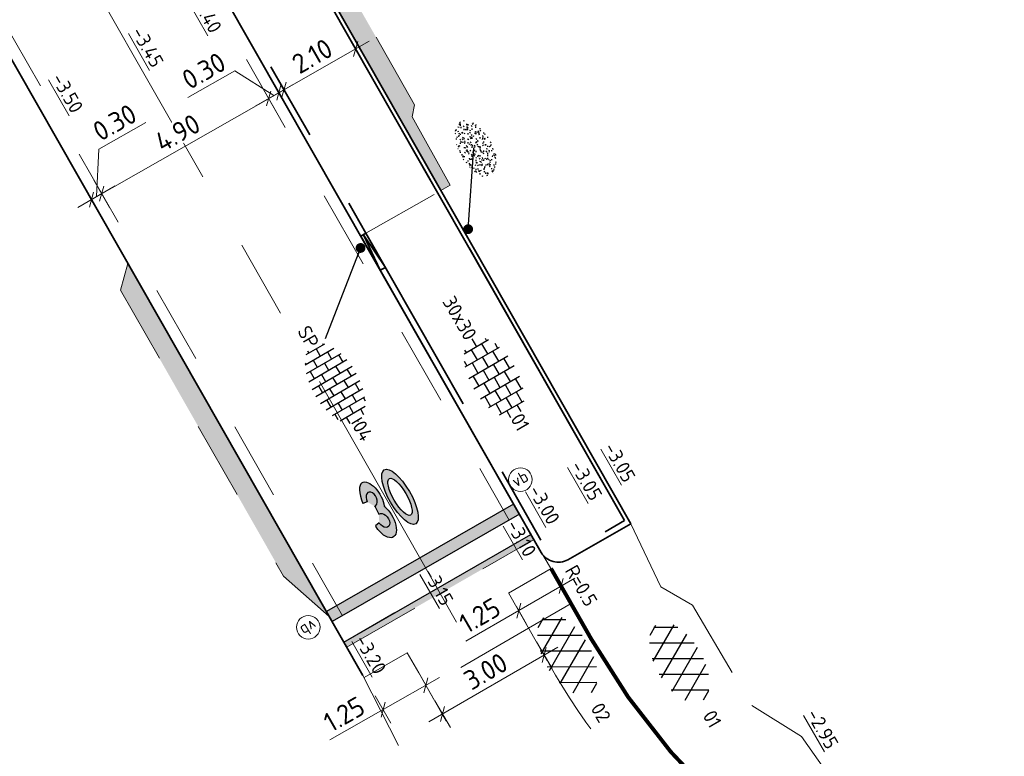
# Model space of a CAD drawing. Header units: metres. Extents: x 111691 to 117439, y 474133 to 478789.
# Tile 4 of 127: x 114929 to 114955, y 475521 to 475539. Entities that reach past the tile are written whole.
import ezdxf
from ezdxf.enums import TextEntityAlignment as Align

# ---------------------------------------------------------------- set-up
doc = ezdxf.new("R2010")
doc.units = ezdxf.units.M
for name, pattern in [('AM-AS', [16, 10, -2, 2, -2]), ('VH-OPSLUITBAND_80X200', [14, 8, -2, 2, -2]), ('VH-TROTTOIRBAND_130-150', [15, 5, -2, 2, -2, 2, -2]), ('VW-1-3_STREEP', [4, 1, -3]), ('XX-HIDDEN', [4, 2, -2])]:
    doc.linetypes.add(name, pattern=pattern)
doc.layers.get('Defpoints').update_dxf_attribs({"lineweight": 25})
for name, color, linetype, lineweight in [('N-WE-AM-AS-G', 10, 'AM-AS', 18), ('N-WE-GR-GRAS-S', 60, 'Continuous', 25), ('N-WE-IE-MEUBILAIR_WEGMEUBILAIR_PAAL-S', 7, 'Continuous', 25), ('N-WE-VH-HOOGTELABEL-T18', 2, 'Continuous', 18), ('N-WE-VH-KANTOPSLUITING-T18', 10, 'Continuous', 18), ('N-WE-VH-KANTOPSLUITING_OPSLUITBAND_100X200-G', 150, 'Continuous', 35), ('N-WE-VH-KANTOPSLUITING_OPSLUITBAND_80X200-G', 150, 'VH-OPSLUITBAND_80X200', 35), ('N-WE-VH-KANTOPSLUITING_TROTTOIRBAND_130 150-G', 210, 'VH-TROTTOIRBAND_130-150', 35), ('N-WE-VH-KANTOPSLUITING_VERLOOPBAND-G', 40, 'Continuous', 35), ('N-WE-VH-KANTOPSLUITING_VOORKANTBAND-G', 7, 'Continuous', 35), ('N-WE-VH-KANTVERHARDING-G', 1, 'Continuous', 35), ('N-WE-VH-MAATVOERING-M', 7, 'Continuous', 18), ('N-WE-VH-MATERIAALGRENS-G', 7, 'XX-HIDDEN', 18), ('N-WE-VH-VERHARDING_ASFALT-S', 7, 'Continuous', 25), ('N-WE-VH-VERHARDING_ASFALT_ROOD-S', 1, 'Continuous', 25), ('N-WE-VH-VERHARDING_HERSTRATEN-S', 253, 'Continuous', 25), ('N-WE-VH-VERHARDING_TEGEL-S', 7, 'Continuous', 25), ('N-WE-VW-MARKERING_DWARS_ZONESTREEP-G', 7, 'Continuous', 30), ('N-WE-VW-MARKERING_LANGS_STREEP_13_010-G', 7, 'VW-1-3_STREEP', 13), ('N-WE-VW-MARKERING_SYMBOOL-S', 7, 'Continuous', 30), ('X-XX-AL-AANPIJLING-M', 7, 'Continuous', 18), ('X-XX-AL-AANPIJLING_SYMBOLEN-T25', 7, 'Continuous', 25)]:
    doc.layers.add(name, color=color, linetype=linetype, lineweight=lineweight)
doc.layers.add('N-WE-VW-MARKERING_LANGS_STREEP_11_010-A', color=7, linetype='Continuous')
doc.styles.add('ISO', font='NLCS-ISO.ttf')
doc.styles.add('NLCS-ISO', font='NLCS-ISO.ttf')
doc.styles.add('NLCS-ISO-ANNOTATIEF-T25', font='NLCS-ISO.ttf', dxfattribs={"height": 2.5})
doc.styles.add('NLCS-ISO-M200-T18', font='NLCS-ISO.ttf', dxfattribs={"height": 0.36})
doc.dimstyles.new('M200T25-PIJL', dxfattribs={"dimscale": 0.2, "dimtxt": 2.5, "dimasz": 2, "dimexe": 1, "dimexo": 0.25, "dimgap": 0.75, "dimtad": 1, "dimzin": 0, "dimdsep": 46, "dimtxsty": 'ISO', "dimcen": 0, "dimdle": 1, "dimse1": 1, "dimse2": 1, "dimclrt": 2, "dimazin": 0, "dimtfac": 1, "dimtdec": 4, "dimtmove": 2, "dimatfit": 3, "dimfxl": 1, "dimtolj": 1, "dimtzin": 0, "dimarcsym": 0})
doc.dimstyles.new('NLCS-ANNOTATIEF-T25-SCHRAP_L2_H1', dxfattribs={"dimtxt": 2.5, "dimasz": 1.4, "dimexe": 2, "dimexo": 2, "dimgap": 0.7, "dimtad": 1, "dimzin": 0, "dimdsep": 46, "dimtxsty": 'NLCS-ISO-ANNOTATIEF-T25', "dimblk": 'OBLIQUE', "dimcen": 0, "dimdle": 2, "dimclrd": 256, "dimclre": 256, "dimclrt": 256, "dimadec": 1, "dimazin": 0, "dimtfac": 1, "dimtdec": 3, "dimtofl": 0, "dimtmove": 0, "dimatfit": 3, "dimldrblk": 'OBLIQUE', "dimfxl": 2, "dimfxlon": 1, "dimtfillclr": 256, "dimtolj": 1, "dimtzin": 0, "dimlwd": -1, "dimlwe": -1, "dimarcsym": 0})

# ---------------------------------------------------------------- blocks, each defined once
blk = doc.blocks.new('N-SVW-MARKERING_SYMBOOL_30_1.6')
at = {"layer": 'N-WE-VW-MARKERING_SYMBOOL-S', "ltscale": 0.1}
h = blk.add_hatch(color=256, dxfattribs=at)
edge = h.paths.add_edge_path()
edge.add_ellipse((-0.0323, 0.1109), major_axis=(0, 0.0489), ratio=0.505908, start_angle=229.697, end_angle=360)
edge.add_ellipse((-0.0323, 0.0778), major_axis=(0, 0.082), ratio=0.336382, start_angle=0, end_angle=64.7382)
edge.add_line((-0.0573, 0.1128), (-0.0453, 0.1109))
edge.add_ellipse((-0.0323, 0.1109), major_axis=(0.0021, 0.0195), ratio=0.658877, start_angle=-180, end_angle=93.9791, ccw=False)
edge.add_line((-0.0344, 0.0914), (-0.0353, 0.0684))
edge.add_ellipse((-0.0329, 0.0489), major_axis=(0.0021, -0.0195), ratio=0.658877, start_angle=-93.9791, end_angle=181.5445, ccw=False)
edge.add_line((-0.0458, 0.0489), (-0.0579, 0.0473))
edge.add_ellipse((-0.0323, 0.0778), major_axis=(0, 0.082), ratio=0.336382, start_angle=111.8675, end_angle=114.2814)
edge.add_ellipse((-0.0329, 0.0489), major_axis=(0, 0.0489), ratio=0.505908, start_angle=95.6444, end_angle=180)
edge.add_ellipse((-0.0329, 0.0489), major_axis=(0, 0.0489), ratio=0.505908, start_angle=180, end_angle=308.3955)
h = blk.add_hatch(color=256, dxfattribs=at)
edge = h.paths.add_edge_path()
edge.add_ellipse((0.0333, 0.08), major_axis=(0, 0.0799), ratio=0.345489, start_angle=0, end_angle=360)
edge = h.paths.add_edge_path(flags=17)
edge.add_ellipse((0.0333, 0.08), major_axis=(0, 0.0538), ratio=0.31733, start_angle=0, end_angle=360)
at = {"layer": 'N-WE-VW-MARKERING_SYMBOOL-S', "ltscale": 0.1, "flags": 128}
for points in [[(-0.0453, 0.1109), (-0.0573, 0.1128)], [(-0.0344, 0.0914), (-0.0353, 0.0684)], [(-0.0458, 0.0489), (-0.0579, 0.0473)]]:
    blk.add_lwpolyline(points, dxfattribs=at)
at = {"layer": 'N-WE-VW-MARKERING_SYMBOOL-S', "ltscale": 0.1}
for centre, major_axis, ratio, start_param, end_param in [((-0.0323, 0.0778), (0, 0.082), 0.336382, 0, 1.129895), ((-0.0323, 0.1109), (0.0021, 0.0195), 0.658877, 3.114636, 7.923431), ((-0.0323, 0.0778), (0, 0.082), 0.336382, -4.330729, -4.288599)]:
    blk.add_ellipse(centre, major_axis=major_axis, ratio=ratio, start_param=start_param, end_param=end_param, dxfattribs=at)
at = {"layer": 'N-WE-VW-MARKERING_SYMBOOL-S', "ltscale": 0.1, "extrusion": (0, 0, -1)}
for centre, major_axis, ratio, start_param, end_param in [((-0.0323, 0.1109), (0, 0.0489), 0.505908, 0, 2.274216), ((-0.0329, 0.0489), (0, 0.0489), 0.505908, 0.900669, 4.613876), ((-0.0329, 0.0489), (0.0021, -0.0195), 0.658877, 3.114636, 7.923431)]:
    blk.add_ellipse(centre, major_axis=major_axis, ratio=ratio, start_param=start_param, end_param=end_param, dxfattribs=at)
at = {"layer": 'N-WE-VW-MARKERING_SYMBOOL-S', "ltscale": 0.1}
for major_axis, ratio in [((0, 0.0799), 0.345489), ((0, 0.0799), 0.345489), ((0, 0.0799), 0.345489), ((0, 0.0799), 0.345489), ((0, 0.0538), 0.31733)]:
    blk.add_ellipse((0.0333, 0.08), major_axis=major_axis, ratio=ratio, dxfattribs=at)
blk = doc.blocks.new('SVH-BSS_KEIFORMAAT_HALFST-SO')
at = {"ltscale": 0.1}
for p, q in [((-2.1, -2.89), (-2.1, 2.72)), ((-1.05, -3.03), (-1.05, 2.86)), ((0, -3.06), (0, 2.88)), ((1.05, -2.98), (1.05, 2.81)), ((2.1, -2.8), (2.1, 2.62)), ((-5.25, -1.46), (-5.25, 1.28)), ((-4.2, -2.2), (-4.2, 2.03)), ((-3.15, -2.63), (-3.15, 2.46)), ((-3.15, 2.1), (-2.1, 2.1)), ((-1.05, 2.1), (0, 2.1)), ((1.05, 2.1), (2.1, 2.1)), ((3.15, -2.47), (3.15, 2.3)), ((3.15, 2.1), (3.61, 2.1)), ((4.2, -1.94), (4.2, 1.76)), ((-5.46, 1.05), (-5.25, 1.05)), ((-5.25, 0), (-4.2, 0)), ((-4.2, 1.05), (-3.15, 1.05)), ((-3.15, 0), (-2.1, 0)), ((-2.1, 1.05), (-1.05, 1.05)), ((-1.05, 0), (0, 0)), ((0, 1.05), (1.05, 1.05)), ((1.05, 0), (2.1, 0)), ((2.1, 1.05), (3.15, 1.05)), ((3.15, 0), (4.2, 0)), ((4.2, 1.05), (5, 1.05)), ((5.25, -0.83), (5.25, 0.66)), ((5.25, 0), (5.43, 0)), ((-5.58, -1.05), (-5.25, -1.05)), ((-4.2, -1.05), (-3.15, -1.05)), ((-2.1, -1.05), (-1.05, -1.05)), ((0, -1.05), (1.05, -1.05)), ((2.1, -1.05), (3.15, -1.05)), ((4.2, -1.05), (5.12, -1.05)), ((-4.39, -2.1), (-4.2, -2.1)), ((-3.15, -2.1), (-2.1, -2.1)), ((-1.05, -2.1), (0, -2.1)), ((1.05, -2.1), (2.1, -2.1)), ((3.15, -2.1), (3.93, -2.1))]:
    blk.add_line(p, q, dxfattribs=at)
at = {"style": 'NLCS-ISO'}
blk.add_attdef('FORMAAT', text='', height=1.8, dxfattribs=at).set_placement((-5.68, -0.09), align=Align.MIDDLE_RIGHT)
blk.add_attdef('KLEUR', text='', height=1.8, dxfattribs=at).set_placement((5.53, -0.09), align=Align.MIDDLE_LEFT)
at = {"style": 'NLCS-ISO', "flags": 1}
blk.add_attdef('FUNCTIE', text='', height=1.8, dxfattribs=at).set_placement((0.12, -3.58), align=Align.MIDDLE_CENTER)
blk = doc.blocks.new('SGR-GRAS_01-SO')
at = {"ltscale": 0.1}
for p, q in [((-1.448, 0.644), (-1.521, 0.664)), ((-1.469, 0.576), (-1.482, 0.65)), ((-1.302, 0.761), (-1.324, 0.774)), ((-1.284, 0.684), (-1.278, 0.759)), ((-1.154, 0.647), (-1.207, 0.7)), ((-0.939, 0.84), (-1.004, 0.878)), ((-0.892, 0.812), (-0.817, 0.812)), ((-0.873, 0.655), (-0.886, 0.729)), ((-0.871, 0.625), (-0.799, 0.644)), ((-0.73, 0.647), (-0.783, 0.7)), ((-0.689, 0.607), (-0.682, 0.682)), ((-0.576, 0.919), (-0.64, 0.957)), ((-0.562, 0.919), (-0.509, 0.972)), ((-0.427, 0.785), (-0.499, 0.804)), ((-0.425, 0.706), (-0.36, 0.743)), ((-0.305, 0.647), (-0.358, 0.7)), ((-0.317, 0.812), (-0.242, 0.812)), ((-0.316, 0.774), (-0.244, 0.793)), ((-0.278, 0.735), (-0.291, 0.809)), ((-0.212, 0.998), (-0.269, 1.031)), ((-0.078, 0.632), (-0.143, 0.669)), ((0.128, 0.636), (0.056, 0.656)), ((0.119, 0.647), (0.066, 0.7)), ((0.073, 0.993), (0.138, 1.031)), ((0.286, 0.711), (0.221, 0.748)), ((0.239, 0.923), (0.312, 0.942)), ((0.258, 0.812), (0.333, 0.812)), ((0.317, 0.814), (0.304, 0.888)), ((0.543, 0.647), (0.49, 0.7)), ((0.594, 0.925), (0.522, 0.945)), ((0.554, 0.619), (0.626, 0.638)), ((0.649, 0.79), (0.584, 0.827)), ((0.833, 0.812), (0.908, 0.812)), ((0.912, 0.894), (0.907, 0.925)), ((0.967, 0.647), (0.914, 0.7)), ((0.927, 0.764), (0.992, 0.802)), ((1.012, 0.869), (0.947, 0.906)), ((1.15, 0.777), (1.077, 0.796)), ((1.109, 0.767), (1.182, 0.787)), ((1.392, 0.647), (1.339, 0.7)), ((-1.964, -0.07), (-1.977, 0.004)), ((-1.93, 0.188), (-1.925, 0.244)), ((-1.893, 0.237), (-1.921, 0.253)), ((-1.668, 0.023), (-1.595, 0.043)), ((-1.596, 0.241), (-1.649, 0.294)), ((-1.53, 0.316), (-1.595, 0.353)), ((-1.517, 0.187), (-1.442, 0.187)), ((-1.358, 0.206), (-1.431, 0.226)), ((-1.427, 0.476), (-1.354, 0.496)), ((-1.421, 0.131), (-1.356, 0.168)), ((-1.369, 0.009), (-1.382, 0.083)), ((-1.375, 0.106), (-1.322, 0.159)), ((-1.334, 0.111), (-1.328, 0.186)), ((-1.167, 0.395), (-1.232, 0.432)), ((-1.172, 0.241), (-1.225, 0.294)), ((-1.112, 0.172), (-1.04, 0.192)), ((-1.032, 0.028), (-1.097, 0.066)), ((-0.968, 0.512), (-0.915, 0.565)), ((-0.893, 0.496), (-0.965, 0.515)), ((-0.942, 0.187), (-0.867, 0.187)), ((-0.923, 0.418), (-0.858, 0.456)), ((-0.803, 0.057), (-0.875, 0.077)), ((-0.804, 0.474), (-0.869, 0.511)), ((-0.747, 0.241), (-0.8, 0.294)), ((-0.773, 0.089), (-0.786, 0.163)), ((-0.739, 0.034), (-0.732, 0.109)), ((-0.669, 0.107), (-0.734, 0.145)), ((-0.557, 0.321), (-0.485, 0.34)), ((-0.441, 0.553), (-0.506, 0.59)), ((-0.337, 0.347), (-0.41, 0.366)), ((-0.323, 0.241), (-0.376, 0.294)), ((-0.306, 0.186), (-0.371, 0.224)), ((-0.367, 0.187), (-0.292, 0.187)), ((-0.243, 0.017), (-0.17, 0.036)), ((-0.178, 0.169), (-0.191, 0.242)), ((-0.143, -0.043), (-0.137, 0.032)), ((-0.093, 0.53), (-0.087, 0.604)), ((-0.085, 0.159), (-0.032, 0.212)), ((-0.069, 0.189), (-0.004, 0.227)), ((0.057, 0.265), (-0.008, 0.303)), ((-0.002, 0.47), (0.071, 0.489)), ((0.101, 0.241), (0.048, 0.294)), ((0.218, 0.198), (0.146, 0.217)), ((0.208, 0.187), (0.283, 0.187)), ((0.313, 0.166), (0.385, 0.185)), ((0.322, 0.565), (0.375, 0.618)), ((0.42, 0.344), (0.355, 0.382)), ((0.417, 0.248), (0.404, 0.322)), ((0.429, 0.477), (0.494, 0.514)), ((0.526, 0.241), (0.472, 0.294)), ((0.555, -0.022), (0.49, 0.015)), ((0.502, 0.452), (0.509, 0.527)), ((0.684, 0.487), (0.611, 0.507)), ((0.774, 0.049), (0.701, 0.069)), ((0.784, 0.423), (0.719, 0.461)), ((0.783, 0.187), (0.858, 0.187)), ((0.918, 0.057), (0.853, 0.094)), ((0.868, 0.315), (0.941, 0.334)), ((0.95, 0.241), (0.897, 0.294)), ((1.012, 0.328), (0.999, 0.402)), ((1.147, 0.502), (1.082, 0.54)), ((1.098, 0.375), (1.104, 0.45)), ((1.239, 0.338), (1.167, 0.358)), ((1.183, 0.011), (1.255, 0.03)), ((1.206, 0.212), (1.259, 0.265)), ((1.282, 0.136), (1.217, 0.173)), ((1.283, 0.248), (1.348, 0.286)), ((1.374, 0.241), (1.321, 0.294)), ((1.358, 0.187), (1.433, 0.187)), ((1.424, 0.463), (1.496, 0.483)), ((1.51, 0.581), (1.445, 0.619)), ((1.645, 0.215), (1.58, 0.252)), ((1.607, 0.407), (1.594, 0.481)), ((1.693, 0.298), (1.7, 0.373)), ((1.795, 0.19), (1.722, 0.209)), ((1.738, 0.159), (1.81, 0.179)), ((1.798, 0.241), (1.745, 0.294)), ((1.933, 0.187), (1.948, 0.187)), ((-1.918, -0.157), (-1.854, -0.119)), ((-1.824, -0.083), (-1.897, -0.064)), ((-1.759, -0.13), (-1.823, -0.092)), ((-1.782, -0.301), (-1.729, -0.248)), ((-1.624, -0.496), (-1.689, -0.459)), ((-1.631, -0.572), (-1.684, -0.519)), ((-1.613, -0.166), (-1.667, -0.113)), ((-1.567, -0.438), (-1.492, -0.438)), ((-1.395, -0.051), (-1.46, -0.013)), ((-1.385, -0.462), (-1.378, -0.387)), ((-1.353, -0.281), (-1.281, -0.261)), ((-1.269, -0.232), (-1.341, -0.212)), ((-1.261, -0.417), (-1.326, -0.38)), ((-1.269, -0.557), (-1.282, -0.483)), ((-1.207, -0.572), (-1.26, -0.519)), ((-1.189, -0.166), (-1.242, -0.113)), ((-1.065, -0.386), (-1, -0.348)), ((-1.039, -0.585), (-0.967, -0.565)), ((-0.992, -0.438), (-0.917, -0.438)), ((-0.897, -0.338), (-0.962, -0.301)), ((-0.898, -0.654), (-0.845, -0.601)), ((-0.783, -0.572), (-0.836, -0.519)), ((-0.765, -0.166), (-0.818, -0.113)), ((-0.798, -0.132), (-0.726, -0.112)), ((-0.789, -0.539), (-0.782, -0.464)), ((-0.713, -0.381), (-0.786, -0.361)), ((-0.674, -0.477), (-0.687, -0.403)), ((-0.534, -0.259), (-0.599, -0.222)), ((-0.567, -0.098), (-0.502, -0.061)), ((-0.491, -0.248), (-0.438, -0.195)), ((-0.484, -0.436), (-0.411, -0.416)), ((-0.399, -0.626), (-0.464, -0.588)), ((-0.417, -0.438), (-0.342, -0.438)), ((-0.358, -0.572), (-0.411, -0.519)), ((-0.341, -0.166), (-0.394, -0.113)), ((-0.248, -0.091), (-0.32, -0.072)), ((-0.171, -0.18), (-0.236, -0.143)), ((-0.158, -0.529), (-0.23, -0.51)), ((-0.211, -0.614), (-0.146, -0.577)), ((-0.193, -0.616), (-0.187, -0.541)), ((-0.036, -0.547), (-0.101, -0.509)), ((-0.078, -0.398), (-0.091, -0.324)), ((0.066, -0.572), (0.013, -0.519)), ((0.084, -0.166), (0.031, -0.113)), ((0.072, -0.287), (0.144, -0.268)), ((0.192, -0.101), (0.127, -0.064)), ((0.158, -0.438), (0.233, -0.438)), ((0.308, -0.24), (0.235, -0.221)), ((0.327, -0.468), (0.262, -0.43)), ((0.287, -0.327), (0.352, -0.289)), ((0.386, -0.591), (0.459, -0.572)), ((0.393, -0.601), (0.446, -0.548)), ((0.402, -0.693), (0.409, -0.618)), ((0.49, -0.572), (0.437, -0.519)), ((0.452, -0.12), (0.459, -0.046)), ((0.508, -0.166), (0.455, -0.113)), ((0.517, -0.318), (0.504, -0.244)), ((0.69, -0.389), (0.625, -0.351)), ((0.627, -0.138), (0.7, -0.119)), ((0.733, -0.438), (0.808, -0.438)), ((0.785, -0.039), (0.85, -0.002)), ((0.863, -0.389), (0.791, -0.37)), ((0.799, -0.195), (0.852, -0.142)), ((0.914, -0.572), (0.861, -0.519)), ((0.932, -0.166), (0.879, -0.113)), ((0.942, -0.442), (1.014, -0.423)), ((1.053, -0.31), (0.988, -0.272)), ((1.048, -0.198), (1.054, -0.123)), ((1.112, -0.239), (1.099, -0.165)), ((1.141, -0.556), (1.206, -0.518)), ((1.329, -0.1), (1.256, -0.08)), ((1.339, -0.572), (1.286, -0.519)), ((1.356, -0.166), (1.303, -0.113)), ((1.308, -0.438), (1.383, -0.438)), ((1.419, -0.538), (1.346, -0.518)), ((1.416, -0.231), (1.351, -0.193)), ((1.551, -0.597), (1.486, -0.56)), ((1.497, -0.293), (1.569, -0.274)), ((1.639, -0.268), (1.704, -0.231)), ((1.643, -0.275), (1.65, -0.2)), ((1.684, -0.547), (1.736, -0.495)), ((1.707, -0.159), (1.694, -0.085)), ((1.713, -0.522), (1.71, -0.519)), ((1.779, -0.152), (1.715, -0.114)), ((1.781, -0.166), (1.728, -0.113)), ((1.884, -0.248), (1.812, -0.229)), ((-1.535, -0.657), (-1.498, -0.636)), ((-1.179, -0.67), (-1.252, -0.651)), ((-1.126, -0.784), (-1.191, -0.746)), ((-0.836, -0.943), (-0.853, -0.926)), ((-0.763, -0.705), (-0.828, -0.667)), ((-0.725, -0.889), (-0.652, -0.869)), ((-0.709, -0.902), (-0.644, -0.864)), ((-0.624, -0.819), (-0.696, -0.799)), ((-0.582, -0.994), (-0.587, -0.97)), ((-0.376, -0.979), (-0.429, -0.926)), ((-0.265, -0.992), (-0.33, -0.955)), ((-0.169, -0.74), (-0.097, -0.72)), ((-0.068, -0.968), (-0.141, -0.948)), ((-0.014, -1.008), (0.039, -0.955)), ((0.048, -0.979), (-0.005, -0.926)), ((0.021, -0.964), (0.008, -0.89)), ((0.099, -0.913), (0.034, -0.876)), ((0.172, -1.037), (0.218, -1.024)), ((0.397, -0.678), (0.325, -0.659)), ((0.462, -0.834), (0.397, -0.797)), ((0.472, -0.979), (0.419, -0.926)), ((0.617, -0.884), (0.604, -0.81)), ((0.643, -0.843), (0.708, -0.806)), ((0.701, -0.895), (0.773, -0.876)), ((0.825, -0.755), (0.76, -0.718)), ((0.856, -0.938), (0.844, -0.926)), ((0.953, -0.827), (0.88, -0.808)), ((0.998, -0.77), (1.004, -0.696)), ((1.188, -0.676), (1.123, -0.639)), ((1.212, -0.805), (1.199, -0.731)), ((1.256, -0.746), (1.328, -0.727))]:
    blk.add_line(p, q, dxfattribs=at)
at = {"ltscale": 0.1, "style": 'NLCS-ISO'}
blk.add_attdef('TYPE', text='', height=0.5, dxfattribs=at).set_placement((3.471, -0.016), align=Align.MIDDLE_CENTER)
blk = doc.blocks.new('_Oblique')
at = {"color": 0, "linetype": 'ByBlock', "lineweight": -2}
blk.add_line((-0.5, -0.5), (0.5, 0.5), dxfattribs=at)
blk = doc.blocks.new('*D124')
at = {"layer": 'Defpoints', "color": 0, "transparency": 16777216}
for p in [(114931.519, 475534.889), (114932.292, 475532.928), (114932.553, 475533.076)]:
    blk.add_point(p, dxfattribs=at)
at = {"layer": 'N-WE-VH-MAATVOERING-M', "transparency": 16777216}
for p, q in [((114931.445, 475536.025), (114932.644, 475536.708)), ((114931.389, 475534.815), (114931.445, 475536.025)), ((114931.717, 475534.541), (114931.321, 475535.236)), ((114930.911, 475534.542), (114931.866, 475535.087)), ((114931.456, 475534.393), (114931.06, 475535.088))]:
    blk.add_line(p, q, dxfattribs=at)
at = {"layer": 'N-WE-VH-MAATVOERING-M', "transparency": 16777216, "xscale": 0.28, "yscale": 0.28, "zscale": 0.28}
for p, rotation in [((114931.258, 475534.74), 209.6944698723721), ((114931.519, 475534.889), 29.69446987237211)]:
    blk.add_blockref('_Oblique', p, dxfattribs=dict(at, rotation=rotation))
at = {"layer": 'N-WE-VH-MAATVOERING-M', "transparency": 16777216, "insert": (114931.851, 475536.705), "char_height": 0.5, "attachment_point": 5, "rotation": 29.6945, "style": 'NLCS-ISO-ANNOTATIEF-T25', "bg_fill": 3, "box_fill_scale": 1.1, "bg_fill_color": 256, "bg_fill_true_color": 13158600, "bg_fill_transparency": 0}
blk.add_mtext('\\A1;0.30', dxfattribs=at)
blk = doc.blocks.new('*D125')
at = {"layer": 'Defpoints', "color": 0, "transparency": 16777216}
for p in [(114935.775, 475537.316), (114936.809, 475535.504), (114932.553, 475533.076)]:
    blk.add_point(p, dxfattribs=at)
at = {"layer": 'N-WE-VH-MAATVOERING-M', "transparency": 16777216}
for p, q in [((114935.974, 475536.969), (114935.577, 475537.664)), ((114931.171, 475534.691), (114936.123, 475537.514)), ((114931.717, 475534.541), (114931.321, 475535.236))]:
    blk.add_line(p, q, dxfattribs=at)
at = {"layer": 'N-WE-VH-MAATVOERING-M', "transparency": 16777216, "xscale": 0.28, "yscale": 0.28, "zscale": 0.28}
for p, rotation in [((114935.775, 475537.316), 29.69446990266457), ((114931.519, 475534.889), 209.6944699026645)]:
    blk.add_blockref('_Oblique', p, dxfattribs=dict(at, rotation=rotation))
at = {"layer": 'N-WE-VH-MAATVOERING-M', "transparency": 16777216, "insert": (114933.454, 475536.441), "char_height": 0.5, "attachment_point": 5, "rotation": 29.6945, "style": 'NLCS-ISO-ANNOTATIEF-T25', "bg_fill": 3, "box_fill_scale": 1.1, "bg_fill_color": 256, "bg_fill_true_color": 13158600, "bg_fill_transparency": 0}
blk.add_mtext('\\A1;4.90', dxfattribs=at)
blk = doc.blocks.new('*D126')
at = {"layer": 'Defpoints', "color": 0, "transparency": 16777216}
for p in [(114936.036, 475537.465), (114937.07, 475535.652), (114936.809, 475535.504)]:
    blk.add_point(p, dxfattribs=at)
at = {"layer": 'N-WE-VH-MAATVOERING-M', "transparency": 16777216}
for p, q in [((114934.914, 475538.024), (114933.715, 475537.34)), ((114935.906, 475537.391), (114934.914, 475538.024)), ((114935.428, 475537.118), (114936.384, 475537.663)), ((114935.974, 475536.969), (114935.577, 475537.664)), ((114936.234, 475537.117), (114935.838, 475537.812))]:
    blk.add_line(p, q, dxfattribs=at)
at = {"layer": 'N-WE-VH-MAATVOERING-M', "transparency": 16777216, "xscale": 0.28, "yscale": 0.28, "zscale": 0.28}
for p, rotation in [((114936.036, 475537.465), 29.69446990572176), ((114935.775, 475537.316), 209.6944699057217)]:
    blk.add_blockref('_Oblique', p, dxfattribs=dict(at, rotation=rotation))
at = {"layer": 'N-WE-VH-MAATVOERING-M', "transparency": 16777216, "insert": (114934.121, 475538.021), "char_height": 0.5, "attachment_point": 5, "rotation": 29.6945, "style": 'NLCS-ISO-ANNOTATIEF-T25', "bg_fill": 3, "box_fill_scale": 1.1, "bg_fill_color": 256, "bg_fill_true_color": 13158600, "bg_fill_transparency": 0}
blk.add_mtext('\\A1;0.30', dxfattribs=at)
blk = doc.blocks.new('*D128')
at = {"layer": 'Defpoints', "color": 0, "transparency": 16777216}
for p in [(114937.991, 475538.579), (114939.024, 475536.767), (114937.2, 475535.727)]:
    blk.add_point(p, dxfattribs=at)
at = {"layer": 'N-WE-VH-MAATVOERING-M', "transparency": 16777216}
for p, q in [((114938.189, 475538.232), (114937.792, 475538.927)), ((114935.819, 475537.341), (114938.338, 475538.778)), ((114936.365, 475537.192), (114935.968, 475537.887))]:
    blk.add_line(p, q, dxfattribs=at)
at = {"layer": 'N-WE-VH-MAATVOERING-M', "transparency": 16777216, "xscale": 0.28, "yscale": 0.28, "zscale": 0.28}
for p, rotation in [((114937.991, 475538.579), 29.69446991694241), ((114936.166, 475537.539), 209.6944699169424)]:
    blk.add_blockref('_Oblique', p, dxfattribs=dict(at, rotation=rotation))
at = {"layer": 'N-WE-VH-MAATVOERING-M', "transparency": 16777216, "insert": (114936.885, 475538.398), "char_height": 0.5, "attachment_point": 5, "rotation": 29.6945, "style": 'NLCS-ISO-ANNOTATIEF-T25', "bg_fill": 3, "box_fill_scale": 1.1, "bg_fill_color": 256, "bg_fill_true_color": 13158600, "bg_fill_transparency": 0}
blk.add_mtext('\\A1;2.10', dxfattribs=at)
blk = doc.blocks.new('SVH-TEGEL_300X300_DUN_HALFST-SO')
for p, q in [((-3, -2.52), (-3, 2.52)), ((-1.5, -2.87), (-1.5, 2.87)), ((0, -2.97), (0, 2.97)), ((1.5, -2.87), (1.5, 2.87)), ((3, -2.52), (3, 2.52)), ((-4.89, 1.5), (-4.5, 1.5)), ((-4.5, -1.8), (-4.5, 1.8)), ((-3.7, 2.25), (-3, 2.25)), ((-3, 1.5), (-1.5, 1.5)), ((-1.5, 2.25), (0, 2.25)), ((0, 1.5), (1.5, 1.5)), ((1.5, 2.25), (3, 2.25)), ((3, 1.5), (4.5, 1.5)), ((4.5, -1.8), (4.5, 1.8)), ((-5.66, 0), (-4.5, 0)), ((-4.5, 0.75), (-3, 0.75)), ((-3, 0), (-1.5, 0)), ((-1.5, 0.75), (0, 0.75)), ((0, 0), (1.5, 0)), ((1.5, 0.75), (3, 0.75)), ((3, 0), (4.5, 0)), ((4.5, 0.75), (5.48, 0.75)), ((-4.5, -0.75), (-3, -0.75)), ((-1.5, -0.75), (0, -0.75)), ((1.5, -0.75), (3, -0.75)), ((4.5, -0.75), (5.48, -0.75)), ((-4.89, -1.5), (-4.5, -1.5)), ((-3.7, -2.25), (-3, -2.25)), ((-3, -1.5), (-1.5, -1.5)), ((-1.5, -2.25), (0, -2.25)), ((0, -1.5), (1.5, -1.5)), ((1.5, -2.25), (3, -2.25)), ((3, -1.5), (4.5, -1.5))]:
    blk.add_line(p, q)
at = {"style": 'NLCS-ISO'}
blk.add_attdef('FORMAAT', text='', height=1.8, dxfattribs=at).set_placement((-5.76, 0), align=Align.MIDDLE_RIGHT)
blk.add_attdef('KLEUR', text='', height=1.8, dxfattribs=at).set_placement((5.58, 0), align=Align.MIDDLE_LEFT)
at = {"style": 'NLCS-ISO', "flags": 1}
blk.add_attdef('FUNCTIE', text='', height=1.8, dxfattribs=at).set_placement((0.12, -3.58), align=Align.MIDDLE_CENTER)
blk = doc.blocks.new('SIE-WEG_PAAL_VERKEERSBORD-SO')
at = {"color": 0, "linetype": 'ByBlock', "lineweight": 18}
blk.add_circle((0, 0), 1.5, dxfattribs=at)
at = {"color": 0, "linetype": 'ByBlock', "lineweight": 18, "style": 'NLCS-ISO'}
blk.add_text('vb', height=1.5, dxfattribs=at).set_placement((0, 0.13), align=Align.MIDDLE_CENTER)
blk = doc.blocks.new('SVH-ASFALT-SO')
at = {"ltscale": 0.1}
for p, q in [((-1.91, 0.69), (0.95, 5.64)), ((2.75, -0.22), (-0.47, 5.37)), ((0, 0), (3.27, 5.66)), ((4.87, 0.12), (1.65, 5.7)), ((2.18, -0.23), (5.32, 5.22)), ((6.7, 0.95), (4.04, 5.55)), ((-3.36, 2.17), (-1.83, 4.83)), ((0.36, -0.07), (-2.31, 4.55)), ((4.66, 0.07), (7.07, 4.25)), ((7.83, 2.99), (7.15, 4.18)), ((-2.72, 1.26), (-3.45, 2.54))]:
    blk.add_line(p, q, dxfattribs=at)
at = {"style": 'NLCS-ISO'}
blk.add_attdef('KLEUR', text='', height=1.8, dxfattribs=at).set_placement((9.49, 2.74), align=Align.MIDDLE_LEFT)
at = {"style": 'NLCS-ISO', "flags": 1}
blk.add_attdef('FUNCTIE', text='', height=1.8, dxfattribs=at).set_placement((0.12, -3.58), align=Align.MIDDLE_CENTER)
blk = doc.blocks.new('*D364')
at = {"layer": 'Defpoints', "color": 0, "transparency": 16777216}
for p in [(114939.307, 475523.19), (114938.219, 475522.568), (114938.691, 475521.743)]:
    blk.add_point(p, dxfattribs=at)
at = {"layer": 'X-XX-AL-AANPIJLING-M', "transparency": 16777216}
for p, q in [((114940.126, 475522.563), (114938.691, 475521.743)), ((114939.58, 475522.712), (114939.977, 475522.017)), ((114938.492, 475522.09), (114938.889, 475521.395)), ((114938.691, 475521.743), (114937.336, 475520.969))]:
    blk.add_line(p, q, dxfattribs=at)
at = {"layer": 'X-XX-AL-AANPIJLING-M', "transparency": 16777216, "xscale": 0.28, "yscale": 0.28, "zscale": 0.28}
for p, rotation in [((114939.779, 475522.364), 29.74015180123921), ((114938.691, 475521.743), 209.7401518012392)]:
    blk.add_blockref('_Oblique', p, dxfattribs=dict(at, rotation=rotation))
at = {"layer": 'X-XX-AL-AANPIJLING-M', "transparency": 16777216, "insert": (114937.698, 475521.625), "char_height": 0.5, "attachment_point": 5, "rotation": 29.7402, "style": 'NLCS-ISO-ANNOTATIEF-T25'}
blk.add_mtext('\\A1;1.25', dxfattribs=at)
blk = doc.blocks.new('*D362')
at = {"layer": 'Defpoints', "color": 0, "transparency": 16777216}
for p in [(114942.969, 475525.339), (114941.887, 475524.712), (114942.145, 475524.266)]:
    blk.add_point(p, dxfattribs=at)
at = {"layer": 'X-XX-AL-AANPIJLING-M', "transparency": 16777216}
for p, q in [((114943.573, 475525.094), (114942.145, 475524.266)), ((114943.169, 475524.993), (114943.427, 475524.548)), ((114942.088, 475524.366), (114942.346, 475523.92)), ((114942.145, 475524.266), (114940.796, 475523.484))]:
    blk.add_line(p, q, dxfattribs=at)
at = {"layer": 'X-XX-AL-AANPIJLING-M', "transparency": 16777216, "xscale": 0.28, "yscale": 0.28, "zscale": 0.28}
for p, rotation in [((114943.227, 475524.894), 30.1117835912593), ((114942.145, 475524.266), 210.1117835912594)]:
    blk.add_blockref('_Oblique', p, dxfattribs=dict(at, rotation=rotation))
at = {"layer": 'X-XX-AL-AANPIJLING-M', "transparency": 16777216, "insert": (114941.154, 475524.142), "char_height": 0.5, "attachment_point": 5, "rotation": 30.1118, "style": 'NLCS-ISO-ANNOTATIEF-T25'}
blk.add_mtext('\\A1;1.25', dxfattribs=at)
blk = doc.blocks.new('*D363')
at = {"layer": 'Defpoints', "color": 0, "transparency": 16777216}
for p in [(114942.398, 475523.818), (114939.806, 475522.315), (114940.204, 475521.629)]:
    blk.add_point(p, dxfattribs=at)
at = {"layer": 'X-XX-AL-AANPIJLING-M', "transparency": 16777216}
for p, q in [((114943.142, 475523.333), (114939.858, 475521.428)), ((114942.598, 475523.472), (114942.996, 475522.786)), ((114940.007, 475521.969), (114940.405, 475521.283))]:
    blk.add_line(p, q, dxfattribs=at)
at = {"layer": 'X-XX-AL-AANPIJLING-M', "transparency": 16777216, "xscale": 0.28, "yscale": 0.28, "zscale": 0.28}
for p, rotation in [((114942.796, 475523.132), 30.1117835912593), ((114940.204, 475521.629), 210.1117835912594)]:
    blk.add_blockref('_Oblique', p, dxfattribs=dict(at, rotation=rotation))
at = {"layer": 'X-XX-AL-AANPIJLING-M', "transparency": 16777216, "insert": (114941.304, 475522.718), "char_height": 0.5, "attachment_point": 5, "rotation": 30.1118, "style": 'NLCS-ISO-ANNOTATIEF-T25'}
blk.add_mtext('\\A1;3.00', dxfattribs=at)

msp = doc.modelspace()

# ---------------------------------------------------------------- hatches: boundary and pattern name
at = {"layer": 'N-WE-VH-VERHARDING_HERSTRATEN-S'}
h = msp.add_hatch(color=256, dxfattribs=at)
h.dxf.hatch_style = 1
h.paths.add_polyline_path([(114925.97, 475560.869), (114921.259, 475569.131), (114920.712, 475569.08), (114924.528, 475562.348), (114932.601, 475548.191), (114940.163, 475534.972), (114940.402, 475535.109), (114939.428, 475536.852), (114939.492, 475537.157), (114932.567, 475549.3), (114934.217, 475550.26), (114927.171, 475561.565)])
h = msp.add_hatch(color=256, dxfattribs=at)
h.dxf.hatch_style = 1
h.paths.add_polyline_path([(114932.188, 475533.11), (114931.998, 475532.434), (114936.155, 475525.143), (114937.315, 475524.119)])
at = {"layer": 'N-WE-VW-MARKERING_LANGS_STREEP_11_010-A', "transparency": 33554687}
h = msp.add_hatch(color=256, dxfattribs=at)
h.dxf.hatch_style = 1
h.paths.add_polyline_path([(114937.245, 475524.245), (114937.393, 475523.985), (114942.164, 475526.721), (114942.015, 475526.982)])
h = msp.add_hatch(color=256, dxfattribs=at)
h.dxf.hatch_style = 1
h.paths.add_polyline_path([(114942.531, 475526.075), (114942.457, 475526.206), (114937.688, 475523.465), (114937.762, 475523.335)])

# ---------------------------------------------------------------- linework, layer by layer
at = {"layer": 'N-WE-AM-AS-G'}
msp.add_lwpolyline([(114683.337, 475975.123), (114754.77, 475849.778), (114940.564, 475523.974)], dxfattribs=at)
at = {"layer": 'N-WE-VH-KANTOPSLUITING_OPSLUITBAND_100X200-G', "flags": 128}
msp.add_lwpolyline([(114944.845, 475526.56), (114932.046, 475549.003)], dxfattribs=at)
at = {"layer": 'N-WE-VH-KANTOPSLUITING_OPSLUITBAND_80X200-G', "flags": 128}
msp.add_lwpolyline([(114944.845, 475526.56), (114939.161, 475536.527)], dxfattribs=at)
at = {"layer": 'N-WE-VH-KANTOPSLUITING_TROTTOIRBAND_130 150-G', "flags": 128}
msp.add_lwpolyline([(114685.204, 475977.696), (114757.29, 475851.214), (114938.253, 475533.88)], dxfattribs=at)
msp.add_lwpolyline([(114938.253, 475533.88), (114942.847, 475525.824, 0.414214), (114943.325, 475525.693), (114944.845, 475526.56)], format="xyb", dxfattribs=at)
at = {"layer": 'N-WE-VH-KANTOPSLUITING_VERLOOPBAND-G'}
for points in [[(114938.123, 475533.806), (114938.253, 475533.88)], [(114938.748, 475533.011), (114938.188, 475533.843), (114938.618, 475532.937)], [(114938.618, 475532.937), (114938.748, 475533.011)]]:
    msp.add_lwpolyline(points, dxfattribs=at)
at = {"layer": 'N-WE-VH-KANTOPSLUITING_VOORKANTBAND-G', "flags": 128}
msp.add_lwpolyline([(114945.006, 475526.479), (114759.201, 475852.303), (114685.659, 475981.348, -0.003536), (114685.618, 475981.422)], format="xyb", dxfattribs=at)
at = {"layer": 'N-WE-VH-KANTOPSLUITING_VOORKANTBAND-G'}
msp.add_lwpolyline([(114685.302, 475977.229), (114757.159, 475851.139), (114942.717, 475525.749)], dxfattribs=at)
msp.add_lwpolyline([(114938.123, 475533.806), (114942.717, 475525.749, 0.414214), (114943.399, 475525.563), (114945.006, 475526.479)], format="xyb", dxfattribs=at)
at = {"layer": 'N-WE-VH-KANTVERHARDING-G'}
msp.add_lwpolyline([(114680.948, 475973.761), (114752.381, 475848.416), (114938.175, 475522.612)], dxfattribs=at)
at = {"layer": 'N-WE-VH-MATERIAALGRENS-G'}
msp.add_line((114942.717, 475525.749), (114942.629, 475525.902), dxfattribs=at)
at = {"layer": 'N-WE-VH-MATERIAALGRENS-G', "flags": 128}
for points in [[(114853.965, 475680.777), (114941.903, 475526.572)], [(114849.702, 475678.361), (114937.656, 475524.136)]]:
    msp.add_lwpolyline(points, dxfattribs=at)
at = {"layer": 'N-WE-VH-MATERIAALGRENS-G'}
for points in [[(114939.492, 475537.157), (114939.428, 475536.852)], [(114939.428, 475536.852), (114940.402, 475535.109), (114940.163, 475534.972)], [(114938.253, 475533.88), (114940.077, 475534.92)], [(114945.006, 475526.479), (114945.763, 475524.869), (114946.57, 475524.408)], [(114942.629, 475525.902), (114942.984, 475525.312)], [(114942.969, 475525.339), (114941.887, 475524.712)], [(114943.479, 475524.445), (114942.398, 475523.818)], [(114946.57, 475524.408), (114948.087, 475521.843), (114949.347, 475521.056), (114953.643, 475515.01), (114953.41, 475514.816)], [(114942.398, 475523.818), (114939.803, 475522.313)], [(114939.307, 475523.19), (114938.204, 475522.56)], [(114938.175, 475522.612), (114940.876, 475517.312), (114945.277, 475510.122)]]:
    msp.add_lwpolyline(points, dxfattribs=at)
msp.add_lwpolyline([(114942.531, 475526.075), (114942.457, 475526.206), (114937.688, 475523.465), (114937.762, 475523.335), (114942.531, 475526.075)], close=True, dxfattribs=at)
for points in [[(114942.969, 475525.339), (114943.989, 475523.551, 0.071697), (114947.231, 475519.386), (114954.469, 475513.7), (114952.836, 475512.216)], [(114941.883, 475524.72), (114942.903, 475522.932, 0.072509), (114946.41, 475518.441), (114951.941, 475513.085), (114952.836, 475512.216)]]:
    msp.add_lwpolyline(points, format="xyb", dxfattribs=at)
msp.add_open_spline([(114939.307, 475523.19), (114940.86, 475520.467), (114942.413, 475517.744), (114943.965, 475515.021), (114944.333, 475514.41), (114945.184, 475512.997), (114946.949, 475511.103), (114947.982, 475509.55), (114948.497, 475508.776), (114949.86, 475506.598), (114951.223, 475504.42), (114952.551, 475502.222)], degree=3, knots=[0, 0, 0, 0, 1, 1, 1, 3.135175, 5.936809, 8.723902, 8.723902, 8.723902, 9.723902, 9.723902, 9.723902, 9.723902], dxfattribs=at)
at = {"layer": 'N-WE-VW-MARKERING_DWARS_ZONESTREEP-G'}
for p, q in [((114942.015, 475526.982), (114937.245, 475524.245)), ((114942.165, 475526.722), (114937.393, 475523.985)), ((114937.688, 475523.465), (114942.457, 475526.206))]:
    msp.add_line(p, q, dxfattribs=at)
at = {"layer": 'N-WE-VW-MARKERING_LANGS_STREEP_13_010-G', "const_width": 0.1}
msp.add_lwpolyline([(114942.969, 475525.339), (114943.988, 475523.551, 0.071697), (114947.23, 475519.385), (114954.468, 475513.699), (114954.468, 475513.699)], format="xyb", dxfattribs=at)

# ---------------------------------------------------------------- block references
at = {"layer": 'N-WE-GR-GRAS-S', "xscale": 0.4, "yscale": 0.4, "zscale": 0.4, "rotation": 300.1117835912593}
msp.add_blockref('SGR-GRAS_01-SO', (114941.057, 475536.037), dxfattribs=at)
at = {"layer": 'N-WE-IE-MEUBILAIR_WEGMEUBILAIR_PAAL-S', "xscale": 0.2, "yscale": 0.2, "zscale": 0.2}
for p, rotation in [((114942.189, 475527.603), 29.69446992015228), ((114936.783, 475523.841), 211.7641644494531)]:
    msp.add_blockref('SIE-WEG_PAAL_VERKEERSBORD-SO', p, dxfattribs=dict(at, rotation=rotation))
at = {"layer": 'N-WE-VH-VERHARDING_ASFALT-S', "xscale": 0.2, "yscale": 0.2, "zscale": 0.2, "rotation": 300.1117835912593}
for name, p, values in [('SVH-BSS_KEIFORMAAT_HALFST-SO', (114937.509, 475530.026), {'FORMAAT': 'SP', 'KLEUR': '04'}), ('SVH-ASFALT-SO', (114945.548, 475523.046), {'KLEUR': '01'})]:
    msp.add_blockref(name, p, dxfattribs=at).add_auto_attribs(values)
at = {"layer": 'N-WE-VH-VERHARDING_ASFALT_ROOD-S', "xscale": 0.2, "yscale": 0.2, "zscale": 0.2, "rotation": 300.1117835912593}
msp.add_blockref('SVH-ASFALT-SO', (114942.694, 475523.236), dxfattribs=at).add_auto_attribs({'KLEUR': '02'})
at = {"layer": 'N-WE-VH-VERHARDING_TEGEL-S', "xscale": 0.2, "yscale": 0.2, "zscale": 0.2, "rotation": 300.1117835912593}
msp.add_blockref('SVH-TEGEL_300X300_DUN_HALFST-SO', (114941.518, 475530.211), dxfattribs=at).add_auto_attribs({'FORMAAT': '30x30', 'KLEUR': '01'})
at = {"layer": 'N-WE-VW-MARKERING_SYMBOOL-S', "ltscale": 0.1, "xscale": 9.999999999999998, "yscale": 9.999999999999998, "zscale": 9.999999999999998, "rotation": 30.13430600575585}
msp.add_blockref('N-SVW-MARKERING_SYMBOOL_30_1.6', (114939.234, 475526.305), dxfattribs=at)

# ---------------------------------------------------------------- texts
at = {"layer": 'N-WE-VH-HOOGTELABEL-T18', "style": 'NLCS-ISO-M200-T18'}
for s, p in [('%%U-3.40', (114933.757, 475539.874)), ('%%U-3.45', (114932.266, 475539.01)), ('%%U-3.05', (114944.299, 475528.417)), ('%%U-3.05', (114943.454, 475527.95)), ('%%U-3.00', (114942.382, 475527.329)), ('%%U-3.10', (114941.815, 475526.45)), ('%%U-3.15', (114939.692, 475525.219)), ('%%U-3.20', (114937.959, 475523.513)), ('%%U-2.95', (114949.465, 475521.629))]:
    msp.add_text(s, height=0.36, rotation=299.7212, dxfattribs=at).set_placement(p)
at = {"layer": 'N-WE-VH-KANTOPSLUITING-T18', "style": 'NLCS-ISO'}
msp.add_text('R=0.5', height=0.36, rotation=299.72, dxfattribs=at).set_placement((114943.309, 475525.29))

# ---------------------------------------------------------------- dimensions: what is measured, and where the dimension line sits
at = {"layer": 'X-XX-AL-AANPIJLING-M'}
for p1, p2, distance, picture, middle in [((114942.969, 475525.339), (114941.887, 475524.712), 0.515, '*D362', (114941.154, 475524.142)), ((114942.398, 475523.818), (114939.806, 475522.315), 0.793, '*D363', (114941.304, 475522.718)), ((114939.307, 475523.19), (114938.219, 475522.568), 0.951, '*D364', (114937.698, 475521.625))]:
    dim = msp.add_aligned_dim(p1=p1, p2=p2, distance=distance, dimstyle='NLCS-ANNOTATIEF-T25-SCHRAP_L2_H1', dxfattribs=at)
    dim.commit()
    dim.dimension.update_dxf_attribs({"geometry": picture, "text_midpoint": middle})

# ---------------------------------------------------------------- leaders
at = {"layer": 'X-XX-AL-AANPIJLING_SYMBOLEN-T25'}
for points in [[(114940.857, 475533.986), (114941, 475536.056)], [(114938.116, 475533.507), (114937.218, 475531.192)]]:
    msp.add_leader(points, dimstyle='M200T25-PIJL', override={"dimasz": 1.25, "dimgap": 0.14, "dimtad": 0, "dimldrblk": 'Dot', "dimfxl": 1.5, "dimarcsym": 1}, dxfattribs=at)

# ---------------------------------------------------------------- next in the draw order: dimensions: what is measured, and where the dimension line sits
at = {"layer": 'N-WE-VH-MAATVOERING-M'}
dim = msp.add_linear_dim(base=(114931.519, 475534.889), p1=(114932.292, 475532.928), p2=(114932.553, 475533.076), angle=29.6945, dimstyle='NLCS-ANNOTATIEF-T25-SCHRAP_L2_H1', override={"dimtmove": 1, "dimtfill": 1}, dxfattribs=at)
dim.commit()
dim.dimension.update_dxf_attribs({"geometry": '*D124', "text_midpoint": (114931.567, 475536.094), "dimtype": 161})

# ---------------------------------------------------------------- next in the draw order: dimensions: what is measured, and where the dimension line sits
dim = msp.add_aligned_dim(p1=(114932.553, 475533.076), p2=(114936.809, 475535.504), distance=2.087, dimstyle='NLCS-ANNOTATIEF-T25-SCHRAP_L2_H1', override={"dimtfill": 1}, dxfattribs=at)
dim.commit()
dim.dimension.update_dxf_attribs({"geometry": '*D125', "text_midpoint": (114933.454, 475536.441)})

# ---------------------------------------------------------------- next in the draw order: linework, layer by layer
at = {"layer": 'N-WE-VH-MATERIAALGRENS-G'}
msp.add_lwpolyline([(114932.188, 475533.11), (114931.998, 475532.434), (114936.155, 475525.143), (114937.315, 475524.119)], dxfattribs=at)

# ---------------------------------------------------------------- next in the draw order: texts
at = {"layer": 'N-WE-VH-HOOGTELABEL-T18', "style": 'NLCS-ISO-M200-T18'}
msp.add_text('%%U-3.50', height=0.36, rotation=299.7212, dxfattribs=at).set_placement((114930.229, 475537.828))

# ---------------------------------------------------------------- next in the draw order: dimensions: what is measured, and where the dimension line sits
at = {"layer": 'N-WE-VH-MAATVOERING-M'}
dim = msp.add_linear_dim(base=(114936.036, 475537.465), p1=(114936.809, 475535.504), p2=(114937.07, 475535.652), angle=29.6945, dimstyle='NLCS-ANNOTATIEF-T25-SCHRAP_L2_H1', override={"dimtmove": 1, "dimtfill": 1}, dxfattribs=at)
dim.commit()
dim.dimension.update_dxf_attribs({"geometry": '*D126', "text_midpoint": (114934.792, 475537.954), "dimtype": 161})

# ---------------------------------------------------------------- next in the draw order: dimensions: what is measured, and where the dimension line sits
dim = msp.add_aligned_dim(p1=(114937.2, 475535.727), p2=(114939.024, 475536.767), distance=2.087, dimstyle='NLCS-ANNOTATIEF-T25-SCHRAP_L2_H1', override={"dimtfill": 1}, dxfattribs=at)
dim.commit()
dim.dimension.update_dxf_attribs({"geometry": '*D128', "text_midpoint": (114936.885, 475538.398)})

# ---------------------------------------------------------------- next in the draw order: linework, layer by layer
at = {"layer": 'N-WE-VH-MATERIAALGRENS-G'}
msp.add_lwpolyline([(114932.567, 475549.3), (114939.492, 475537.157)], dxfattribs=at)
at = {"layer": 'N-WE-VH-MATERIAALGRENS-G', "flags": 128}
msp.add_lwpolyline([(114929.587, 475548.775), (114938.123, 475533.806)], dxfattribs=at)

doc.saveas('drawing.dxf')
